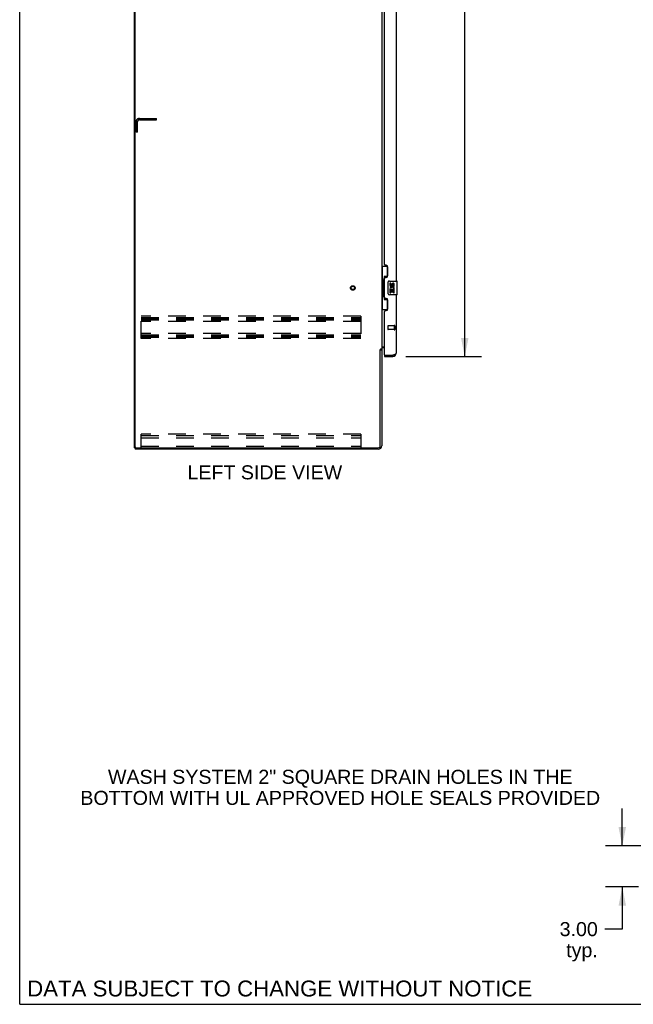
# Model space of a CAD drawing. Header units: inches. Extents: x 0 to 232, y 0 to 150.
# Tile 1 of 17: x 0 to 45, y 0 to 72. Entities that reach past the tile are written whole.
import ezdxf

# ---------------------------------------------------------------- set-up
doc = ezdxf.new("R2010")
doc.units = ezdxf.units.IN
doc.header["$LTSCALE"] = 12.75
doc.header["$MEASUREMENT"] = 0
doc.linetypes.add('HIDDEN', pattern=[0.2, 0.1, -0.1])
doc.layers.get('0').update_dxf_attribs({"linetype": 'CONTINUOUS'})
for name, color, linetype in [('02___PRT_ALL_AXES', 7, 'CONTINUOUS'), ('DEFAULT_2', 8, 'HIDDEN'), ('DIMENSIONS', 7, 'CONTINUOUS')]:
    doc.layers.add(name, color=color, linetype=linetype)
doc.styles.get("Standard").update_dxf_attribs({"font": 'arial.ttf'})
doc.dimstyles.new('DIMSTYLE_1', dxfattribs={"dimtxt": 1.022727, "dimasz": 1.363636, "dimexe": 0.09, "dimexo": 0.07, "dimgap": 0.0375, "dimtad": 0, "dimtih": 1, "dimtoh": 1, "dimzin": 4, "dimdsep": 46, "dimtxsty": 'Standard', "dimblk": '_FILLED', "dimblk1": '_FILLED', "dimblk2": '_FILLED', "dimcen": 0.09, "dimazin": 1, "dimtfac": 1, "dimtdec": 3, "dimtofl": 0, "dimtmove": 0, "dimatfit": 3, "dimldrblk": '_FILLED', "dimfxl": 1, "dimtolj": 1, "dimtzin": 4, "dimarcsym": 0})

# ---------------------------------------------------------------- blocks, each defined once
blk = doc.blocks.new('_FILLED')
at = {"color": 0, "linetype": 'ByBlock'}
blk.add_solid([(0, 0), (-1, 0.2), (-1, -0.2)], dxfattribs=at)
blk = doc.blocks.new('*D21')
at = {"layer": 'DIMENSIONS', "color": 2, "linetype": 'Continuous'}
for p, q in [((28.137, 109.707), (33.651, 109.707)), ((32.423, 109.707), (32.423, 80.302)), ((32.423, 47.207), (32.423, 76.722)), ((28.137, 47.207), (33.651, 47.207))]:
    blk.add_line(p, q, dxfattribs=at)
at = {"layer": 'DIMENSIONS', "color": 2, "linetype": 'Continuous', "xscale": 1.3636363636, "yscale": 1.3636363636, "zscale": 1.3636363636}
for p, rotation in [((32.423, 109.707), 90), ((32.423, 47.207), 270)]:
    blk.add_blockref('_FILLED', p, dxfattribs=dict(at, rotation=rotation))
at = {"layer": 'DIMENSIONS', "color": 2, "linetype": 'Continuous', "insert": (32.423, 79.79), "char_height": 1.0227, "width": 5.2315, "attachment_point": 2, "line_spacing_factor": 0.9}
blk.add_mtext('62.50\\PDOORS', dxfattribs=at)
blk = doc.blocks.new('*D22')
at = {"layer": 'DIMENSIONS', "color": 2, "linetype": 'Continuous'}
for p, q in [((43.898, 11.55), (43.898, 14.277)), ((58.779, 11.55), (42.671, 11.55)), ((45.071, 8.55), (42.671, 8.55)), ((43.898, 8.55), (43.898, 5.481)), ((43.898, 5.481), (42.627, 5.481))]:
    blk.add_line(p, q, dxfattribs=at)
at = {"layer": 'DIMENSIONS', "color": 2, "linetype": 'Continuous', "xscale": 1.3636363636, "yscale": 1.3636363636, "zscale": 1.3636363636}
for p, rotation in [((43.898, 11.55), 270), ((43.898, 8.55), 90)]:
    blk.add_blockref('_FILLED', p, dxfattribs=dict(at, rotation=rotation))
at = {"layer": 'DIMENSIONS', "color": 2, "linetype": 'Continuous', "insert": (42.115, 5.992), "char_height": 1.0227, "width": 2.77923, "attachment_point": 3, "line_spacing_factor": 0.9}
blk.add_mtext('3.00\\Ptyp.', dxfattribs=at)

msp = doc.modelspace()

# ---------------------------------------------------------------- linework, layer by layer
at = {"color": 7, "linetype": 'Continuous'}
for p, q in [((0, 0), (0, 150)), ((8.371, 40.561), (8.371, 112.353)), ((26.371, 53.782), (26.811, 53.782)), ((26.41, 53.782), (26.41, 52.757)), ((26.775, 53.782), (26.775, 53.002)), ((26.388, 52.757), (26.511, 52.757)), ((26.388, 52.757), (26.388, 51.657)), ((26.511, 52.787), (26.511, 52.808)), ((26.511, 51.657), (26.511, 52.757)), ((26.775, 53.047), (26.548, 53.047)), ((26.548, 53.047), (26.548, 51.367)), ((26.834, 51.807), (26.834, 52.607)), ((26.934, 52.707), (27.474, 52.707)), ((27.489, 51.722), (27.489, 52.692)), ((27.474, 51.707), (26.934, 51.707)), ((26.388, 51.657), (26.511, 51.657)), ((26.41, 51.657), (26.41, 50.632)), ((26.511, 51.606), (26.511, 51.627)), ((26.548, 51.367), (26.775, 51.367)), ((26.775, 51.412), (26.775, 50.632)), ((26.371, 50.632), (26.811, 50.632)), ((26.267, 47.698), (26.371, 47.698)), ((26.575, 47.311), (26.595, 47.311)), ((26.575, 47.311), (26.575, 47.207)), ((27.182, 47.207), (27.182, 47.311)), ((8.371, 40.561), (8.485, 40.561)), ((8.423, 40.561), (8.423, 40.457)), ((0, 0), (231.818, 0))]:
    msp.add_line(p, q, dxfattribs=at)
at = {"color": 3, "linetype": 'Continuous'}
for p, q in [((8.423, 40.624), (8.423, 112.291)), ((26.371, 109.165), (26.371, 47.75)), ((27.429, 77.957), (27.429, 52.707)), ((26.575, 53.915), (26.575, 76.75)), ((26.695, 53.855), (26.635, 53.855)), ((26.825, 53.105), (26.825, 53.725)), ((26.575, 51.5), (26.575, 52.915)), ((26.635, 52.975), (26.695, 52.975)), ((27.429, 51.707), (27.429, 47.454)), ((26.695, 51.44), (26.635, 51.44)), ((26.825, 50.69), (26.825, 51.31)), ((26.575, 47.331), (26.575, 50.5)), ((26.635, 50.56), (26.695, 50.56)), ((26.267, 40.704), (26.267, 47.709)), ((26.371, 47.75), (26.296, 47.75)), ((26.371, 47.905), (26.575, 47.905)), ((26.371, 47.711), (26.371, 40.704)), ((26.575, 47.853), (26.513, 47.853)), ((26.575, 47.207), (27.182, 47.207)), ((26.595, 47.311), (27.182, 47.311)), ((27.182, 47.311), (27.212, 47.322)), ((26.124, 40.457), (8.423, 40.457)), ((8.485, 40.561), (26.124, 40.561))]:
    msp.add_line(p, q, dxfattribs=at)
at = {"color": 7, "linetype": 'Continuous'}
for points in [[(26.548, 53.023), (26.548, 53.02), (26.549, 53.016), (26.549, 53.012), (26.551, 53.008), (26.552, 53.003), (26.554, 52.998), (26.557, 52.993), (26.56, 52.987), (26.563, 52.98), (26.567, 52.973), (26.571, 52.966), (26.576, 52.958), (26.582, 52.95), (26.584, 52.946)], [(26.834, 52.607), (26.834, 52.613), (26.835, 52.62), (26.836, 52.626), (26.837, 52.632), (26.839, 52.638), (26.841, 52.643)], [(26.841, 51.771), (26.839, 51.777), (26.837, 51.782), (26.836, 51.788), (26.835, 51.795), (26.834, 51.801), (26.834, 51.807)], [(26.584, 51.468), (26.582, 51.465), (26.576, 51.456), (26.571, 51.448), (26.567, 51.441), (26.563, 51.434), (26.56, 51.428), (26.557, 51.422), (26.554, 51.416), (26.552, 51.411), (26.551, 51.406), (26.549, 51.402), (26.549, 51.398), (26.548, 51.394), (26.548, 51.391)]]:
    msp.add_lwpolyline(points, dxfattribs=at)
at = {"color": 3, "linetype": 'Continuous'}
for points in [[(26.28, 47.731), (26.278, 47.727), (26.277, 47.725), (26.276, 47.723), (26.275, 47.722), (26.274, 47.72), (26.273, 47.718), (26.272, 47.717), (26.271, 47.715), (26.27, 47.713), (26.268, 47.711), (26.267, 47.709)], [(26.296, 47.75), (26.294, 47.748), (26.293, 47.747), (26.291, 47.745), (26.289, 47.743), (26.288, 47.742), (26.287, 47.741), (26.285, 47.739), (26.284, 47.738), (26.284, 47.736), (26.283, 47.735), (26.282, 47.734), (26.281, 47.732), (26.28, 47.731)], [(27.27, 47.344), (27.284, 47.349), (27.297, 47.355), (27.31, 47.36), (27.322, 47.366), (27.334, 47.371), (27.346, 47.377), (27.357, 47.382), (27.367, 47.388), (27.376, 47.393), (27.385, 47.399), (27.393, 47.404), (27.401, 47.41), (27.407, 47.415), (27.413, 47.421), (27.418, 47.426), (27.422, 47.432), (27.425, 47.437), (27.427, 47.443), (27.428, 47.448), (27.429, 47.454)], [(27.212, 47.322), (27.227, 47.328), (27.241, 47.333), (27.256, 47.339), (27.27, 47.344)]]:
    msp.add_lwpolyline(points, dxfattribs=at)
for centre, radius, start, end in [((26.635, 53.915), 0.06, 180, 270), ((26.695, 53.725), 0.13, 0, 90), ((26.695, 53.105), 0.13, 270, 360), ((26.635, 52.915), 0.06, 90, 180), ((26.635, 51.5), 0.06, 180, 270), ((26.695, 51.31), 0.13, 0, 90), ((26.635, 50.5), 0.06, 90, 180), ((26.695, 50.69), 0.13, 270, 360), ((26.513, 47.711), 0.142, 90, 180), ((27.182, 47.454), 0.246, 270, 360), ((26.595, 47.331), 0.02, 180, 270), ((8.485, 40.624), 0.0625, 180, 270), ((26.124, 40.704), 0.246, 270, 360), ((26.124, 40.704), 0.143, 270, 360)]:
    msp.add_arc(centre, radius, start, end, dxfattribs=at)
at = {"color": 7, "linetype": 'Continuous'}
for centre, radius, start, end in [((26.934, 52.607), 0.1, 90, 158.79459), ((27.474, 52.692), 0.015, 0, 90), ((26.934, 51.807), 0.1, 201.20502, 270), ((27.474, 51.722), 0.015, 270, 360), ((27.182, 47.454), 0.142, 270, 311.38317), ((27.265, 47.597), 0.26, 267.37637, 270)]:
    msp.add_arc(centre, radius, start, end, dxfattribs=at)
for centre, start_param, end_param in [((26.615, 52.798), 0.699287, 1.51401), ((26.615, 52.798), -4.655602, -3.84088), ((26.615, 51.617), 0.699287, 1.51401), ((26.615, 51.617), -4.655602, -3.84088)]:
    msp.add_ellipse(centre, major_axis=(0, 0.18), ratio=0.579493, start_param=start_param, end_param=end_param, dxfattribs=at)
at = {"layer": '02___PRT_ALL_AXES', "color": 7, "linetype": 'Continuous'}
for p, q in [((27.034, 52.553), (26.972, 52.553)), ((26.972, 52.553), (26.972, 52.417)), ((27.034, 52.417), (27.034, 52.553)), ((27.1, 52.479), (27.1, 52.41)), ((27.16, 52.417), (27.16, 52.459)), ((27.223, 52.459), (27.223, 52.322)), ((27.286, 52.322), (27.286, 52.459)), ((26.99, 52.092), (26.972, 52.092)), ((26.972, 52.092), (26.972, 51.861)), ((26.972, 51.861), (27.034, 51.861)), ((27.024, 52.092), (27.052, 52.111)), ((27.024, 52.092), (27.286, 52.092)), ((27.034, 52.029), (27.1, 52.029)), ((27.034, 51.861), (27.034, 52.029)), ((27.1, 52.029), (27.1, 51.893)), ((27.1, 51.893), (27.16, 51.893)), ((27.16, 52.029), (27.223, 52.029)), ((27.16, 51.893), (27.16, 52.029)), ((27.215, 52.128), (27.273, 52.103)), ((27.223, 52.322), (27.286, 52.322)), ((27.223, 52.029), (27.223, 51.861)), ((27.223, 51.861), (27.286, 51.861)), ((27.286, 51.861), (27.286, 52.092))]:
    msp.add_line(p, q, dxfattribs=at)
at = {"layer": '02___PRT_ALL_AXES', "color": 8, "linetype": 'HIDDEN'}
for p, q in [((27.282, 49.435), (26.835, 49.435)), ((27.282, 49.187), (26.835, 49.187)), ((27.282, 49.435), (27.282, 49.187))]:
    msp.add_line(p, q, dxfattribs=at)
msp.add_circle((24.267, 52.207), 0.124, dxfattribs=at)
at = {"layer": '02___PRT_ALL_AXES', "color": 7, "linetype": 'Continuous'}
for centre, radius, start, end in [((27.066, 52.417), 0.0943, 180, 360), ((27.066, 52.417), 0.0314, 180, 261.22946), ((27.065, 52.421), 0.0362, 263.42855, 341.76278), ((27.192, 52.459), 0.0943, 68.69989, 167.43379), ((27.192, 52.459), 0.0314, 0, 180.04847), ((27.192, 52.459), 0.0943, 0, 68.67039), ((27.125, 52.165), 0.154, 161.41988, 206.19629), ((27.129, 52.165), 0.157, 336.59665, 161.87913), ((27.129, 52.165), 0.157, 205.73705, 207.8532), ((27.129, 52.165), 0.0943, 336.59665, 215.11217)]:
    msp.add_arc(centre, radius, start, end, dxfattribs=at)
at = {"layer": 'DEFAULT_2', "color": 8, "linetype": 'HIDDEN'}
for p, q in [((8.475, 63.561), (8.475, 64.315)), ((8.579, 63.561), (8.579, 64.315)), ((8.721, 64.561), (9.975, 64.561)), ((8.721, 64.457), (9.975, 64.457)), ((9.975, 64.457), (9.975, 64.561)), ((8.579, 63.561), (8.475, 63.561)), ((24.85, 50.145), (8.85, 50.145)), ((8.85, 48.52), (8.85, 50.145)), ((8.85, 50.041), (24.85, 50.041)), ((8.85, 49.951), (24.85, 49.951)), ((8.85, 49.874), (24.85, 49.874)), ((24.85, 49.77), (8.85, 49.77)), ((24.85, 50.145), (24.85, 48.52)), ((24.85, 48.895), (8.85, 48.895)), ((26.825, 49.425), (26.825, 49.197)), ((27.282, 49.453), (27.282, 49.169)), ((27.325, 49.453), (27.325, 49.169)), ((8.85, 48.791), (24.85, 48.791)), ((8.85, 48.701), (24.85, 48.701)), ((8.85, 48.624), (24.85, 48.624)), ((24.85, 48.52), (8.85, 48.52)), ((24.85, 41.561), (8.85, 41.561)), ((8.85, 40.561), (8.85, 41.561)), ((8.85, 41.457), (24.85, 41.457)), ((8.85, 41.456), (24.85, 41.456)), ((8.85, 41.28), (24.85, 41.28)), ((24.85, 41.561), (24.85, 40.561)), ((8.85, 40.665), (24.85, 40.665))]:
    msp.add_line(p, q, dxfattribs=at)
for radius in [0.164, 0.124]:
    msp.add_circle((24.267, 52.207), radius, dxfattribs=at)
for centre, radius, start, end in [((8.721, 64.315), 0.246, 90, 180), ((8.721, 64.315), 0.142, 90, 180), ((26.835, 49.425), 0.01, 90, 180), ((26.835, 49.197), 0.01, 180, 270), ((27.303, 49.453), 0.0215, 0, 180), ((27.303, 49.169), 0.0215, 180, 360)]:
    msp.add_arc(centre, radius, start, end, dxfattribs=at)

# ---------------------------------------------------------------- texts
at = {"layer": 'DIMENSIONS', "color": 2, "linetype": 'Continuous', "attachment_point": 2, "line_spacing_factor": 0.9}
for s, insert, char_height, width in [('LEFT SIDE VIEW', (17.858, 39.28), 1.02273, 11.2462), ('WASH SYSTEM 2" SQUARE DRAIN HOLES IN THE\\PBOTTOM WITH UL APPROVED HOLE SEALS PROVIDED', (23.353, 17.09), 1.02273, 37.79148), ('DATA SUBJECT TO CHANGE WITHOUT NOTICE', (18.938, 1.731), 1.15909, 36.72034)]:
    msp.add_mtext(s, dxfattribs=dict(at, insert=insert, char_height=char_height, width=width))

# ---------------------------------------------------------------- dimensions: what is measured, and where the dimension line sits
at = {"layer": 'DIMENSIONS', "color": 2, "linetype": 'Continuous'}
for base, p1, p2, angle, text, picture, middle in [((32.423, 47.207), (28.067, 109.707), (28.067, 47.207), 270, '<>\\PDOORS', '*D21', (32.423, 78.512)), ((43.898, 11.55), (42.601, 8.55), (58.849, 11.55), 90, '<>\\Ptyp.', '*D22', (40.726, 4.714))]:
    dim = msp.add_linear_dim(base=base, p1=p1, p2=p2, angle=angle, text=text, dimstyle='DIMSTYLE_1', dxfattribs=at)
    dim.commit()
    dim.dimension.update_dxf_attribs({"geometry": picture, "text_midpoint": middle, "dimtype": 160})

doc.saveas('drawing.dxf')
